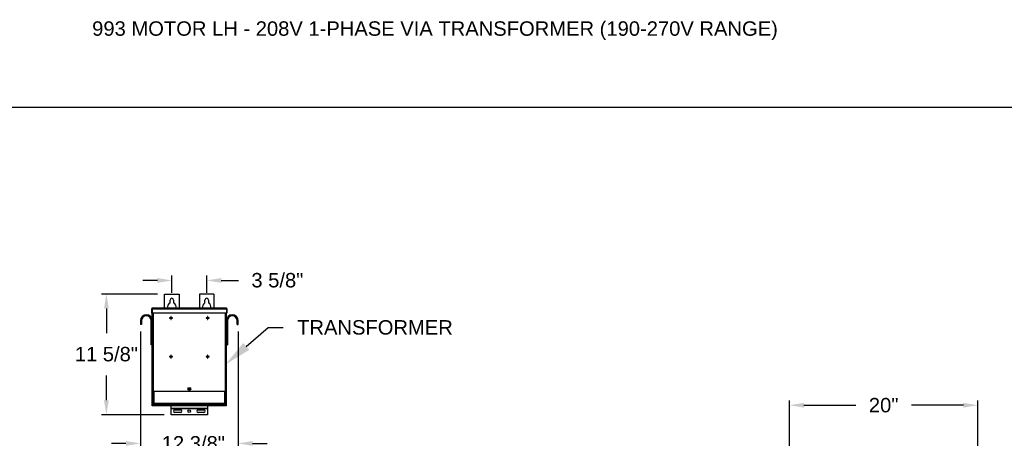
# Model space of a CAD drawing. Header units: inches. Extents: x 170 to 312, y 215 to 248.
# Tile 222 of 256: x 202.1 to 208.5, y 245.03 to 247.75. Entities that reach past the tile are written whole.
import ezdxf
from ezdxf import colors
from ezdxf.entities.mleader import LeaderData, LeaderLine
from ezdxf.math import Vec2, Vec3

# ---------------------------------------------------------------- set-up
doc = ezdxf.new("R2010")
doc.units = ezdxf.units.IN
doc.header["$LTSCALE"] = 0.25
doc.header["$MEASUREMENT"] = 0
doc.layers.add('208V 1-PHASE 60HZ VIA TRANSFORMER (190-207 RANGE)', color=4, linetype='Continuous')
doc.layers.add('ANNOTATIONS', color=1, linetype='Continuous')
doc.styles.add('ARIAL', font='arial.ttf', dxfattribs={"height": 0.09375})
doc.dimstyles.new('STANDARD$0', dxfattribs={"dimtxt": 0.09375, "dimasz": 0.09375, "dimexe": 0.03125, "dimexo": 0.046875, "dimgap": 0.09, "dimtad": 0, "dimtih": 1, "dimtoh": 1, "dimdec": 4, "dimzin": 0, "dimdsep": 46, "dimtxsty": 'ARIAL', "dimcen": 0.09, "dimadec": 0, "dimazin": 0, "dimtfac": 1, "dimtdec": 4, "dimtofl": 0, "dimtmove": 0, "dimatfit": 1, "dimfxl": 1, "dimtolj": 1, "dimtzin": 0, "dimarcsym": 0})

# ---------------------------------------------------------------- blocks, each defined once
blk = doc.blocks.new('*D47')
at = {"layer": 'ANNOTATIONS', "color": 0, "lineweight": -2, "transparency": 16777216}
for p, q in [((207.1019, 243.2753), (207.1019, 245.2762)), ((208.3252, 244.7016), (208.3252, 245.2762)), ((207.1956, 245.2449), (207.5325, 245.2449)), ((208.2315, 245.2449), (207.8946, 245.2449))]:
    blk.add_line(p, q, dxfattribs=at)
at = {"layer": 'ANNOTATIONS', "color": 0, "transparency": 16777216}
for points in [[(207.1956, 245.2605), (207.1956, 245.2293), (207.1019, 245.2449)], [(208.2315, 245.2605), (208.2315, 245.2293), (208.3252, 245.2449)]]:
    blk.add_solid(points, dxfattribs=at)
at = {"layer": 'defpoints', "color": 0, "transparency": 16777216}
for p in [(208.3252, 245.2449), (208.3252, 244.6547), (207.1019, 243.2284)]:
    blk.add_point(p, dxfattribs=at)
at = {"layer": 'ANNOTATIONS', "color": 0, "transparency": 16777216, "insert": (207.7136, 245.2449), "char_height": 0.09375, "attachment_point": 5, "style": 'ARIAL'}
blk.add_mtext('\\A1;20"', dxfattribs=at)
blk = doc.blocks.new('*D51')
at = {"layer": 'ANNOTATIONS', "color": 0, "lineweight": -2, "transparency": 16777216}
for p, q in [((202.9965, 245.968), (202.6336, 245.968)), ((202.6649, 245.8742), (202.6649, 245.7141)), ((202.6649, 245.2771), (202.6649, 245.4372)), ((203.0395, 245.1834), (202.6336, 245.1834))]:
    blk.add_line(p, q, dxfattribs=at)
at = {"layer": 'ANNOTATIONS', "color": 0, "transparency": 16777216}
for points in [[(202.6492, 245.8742), (202.6805, 245.8742), (202.6649, 245.968)], [(202.6492, 245.2771), (202.6805, 245.2771), (202.6649, 245.1834)]]:
    blk.add_solid(points, dxfattribs=at)
at = {"layer": 'defpoints', "color": 0, "transparency": 16777216}
for p in [(203.0434, 245.968), (202.6649, 245.1834), (203.0863, 245.1834)]:
    blk.add_point(p, dxfattribs=at)
at = {"layer": 'ANNOTATIONS', "color": 0, "transparency": 16777216, "insert": (202.6649, 245.6241), "char_height": 0.09375, "attachment_point": 2, "style": 'ARIAL'}
blk.add_mtext('\\A1;11 5/8"', dxfattribs=at)
blk = doc.blocks.new('*D52')
at = {"layer": 'ANNOTATIONS', "color": 0, "lineweight": -2, "transparency": 16777216}
for p, q in [((202.9965, 246.0563), (202.9027, 246.0563)), ((203.0902, 245.9758), (203.0902, 246.0875)), ((203.3168, 245.9758), (203.3168, 246.0875)), ((203.4106, 246.0563), (203.5225, 246.0563))]:
    blk.add_line(p, q, dxfattribs=at)
at = {"layer": 'ANNOTATIONS', "color": 0, "transparency": 16777216}
for points in [[(202.9965, 246.0719), (202.9965, 246.0406), (203.0902, 246.0563)], [(203.4106, 246.0719), (203.4106, 246.0406), (203.3168, 246.0563)]]:
    blk.add_solid(points, dxfattribs=at)
at = {"layer": 'defpoints', "color": 0, "transparency": 16777216}
for p in [(203.3168, 246.0563), (203.0902, 245.9289), (203.3168, 245.9289)]:
    blk.add_point(p, dxfattribs=at)
at = {"layer": 'ANNOTATIONS', "color": 0, "transparency": 16777216, "insert": (203.7756, 246.1048), "char_height": 0.09375, "attachment_point": 2, "style": 'ARIAL'}
blk.add_mtext('\\A1;3 5/8"', dxfattribs=at)
blk = doc.blocks.new('*D53')
at = {"layer": 'ANNOTATIONS', "color": 0, "lineweight": -2, "transparency": 16777216}
for p, q in [((202.8858, 245.7239), (202.8858, 244.9653)), ((203.5213, 245.7239), (203.5213, 244.9653)), ((202.792, 244.9966), (202.6983, 244.9966)), ((203.615, 244.9966), (203.7088, 244.9966))]:
    blk.add_line(p, q, dxfattribs=at)
at = {"layer": 'ANNOTATIONS', "color": 0, "transparency": 16777216}
for points in [[(202.792, 245.0122), (202.792, 244.981), (202.8858, 244.9966)], [(203.615, 245.0122), (203.615, 244.981), (203.5213, 244.9966)]]:
    blk.add_solid(points, dxfattribs=at)
at = {"layer": 'defpoints', "color": 0, "transparency": 16777216}
for p in [(202.8858, 245.7708), (203.5213, 245.7708), (203.5213, 244.9966)]:
    blk.add_point(p, dxfattribs=at)
at = {"layer": 'ANNOTATIONS', "color": 0, "transparency": 16777216, "insert": (203.2297, 244.9966), "char_height": 0.09375, "attachment_point": 5, "style": 'ARIAL'}
blk.add_mtext('\\A1;12 3/8"', dxfattribs=at)

msp = doc.modelspace()

# ---------------------------------------------------------------- linework, layer by layer
at = {"layer": '208V 1-PHASE 60HZ VIA TRANSFORMER (190-207 RANGE)'}
for p, q in [((203.04337, 245.96796), (203.13712, 245.96796)), ((203.04337, 245.8772), (203.04337, 245.96796)), ((203.13712, 245.96796), (203.13712, 245.8772)), ((203.36369, 245.96796), (203.26994, 245.96796)), ((203.26994, 245.96796), (203.26994, 245.8772)), ((203.36369, 245.96796), (203.36369, 245.8772)), ((203.07853, 245.91063), (203.07853, 245.9289)), ((203.10197, 245.9289), (203.10197, 245.91063)), ((203.30509, 245.91063), (203.30509, 245.9289)), ((203.32853, 245.9289), (203.32853, 245.91063)), ((202.95936, 245.87108), (202.96234, 245.87108)), ((202.95936, 245.84399), (202.95936, 245.87108)), ((202.96234, 245.84399), (202.95936, 245.84399)), ((202.96234, 245.87108), (202.96234, 245.84399)), ((202.96279, 245.87108), (203.44428, 245.87108)), ((202.96279, 245.87108), (202.96279, 245.84399)), ((203.44428, 245.84399), (202.96279, 245.84399)), ((202.9633, 245.87287), (202.9633, 245.87332)), ((202.9633, 245.2414), (202.9633, 245.84399)), ((202.96547, 245.8772), (203.44159, 245.8772)), ((202.96941, 245.84399), (202.96941, 245.33515)), ((203.43765, 245.33515), (203.43765, 245.84399)), ((203.44377, 245.87332), (203.44377, 245.87287)), ((203.44377, 245.84399), (203.44377, 245.2414)), ((203.44428, 245.87108), (203.44428, 245.84399)), ((203.44771, 245.87108), (203.44472, 245.87108)), ((203.44472, 245.87108), (203.44472, 245.84399)), ((203.44472, 245.84399), (203.44771, 245.84399)), ((203.44771, 245.87108), (203.44771, 245.84399)), ((202.89327, 245.79452), (202.8858, 245.79452)), ((202.8858, 245.79452), (202.8858, 245.77077)), ((202.89327, 245.79452), (202.89327, 245.77077)), ((202.95582, 245.63796), (202.95582, 245.79452)), ((202.95582, 245.79452), (202.9633, 245.79452)), ((203.0829, 245.8132), (203.07417, 245.8132)), ((203.07417, 245.8132), (203.07417, 245.81022)), ((203.07417, 245.81022), (203.0829, 245.81022)), ((203.0829, 245.82193), (203.0829, 245.8132)), ((203.08588, 245.82193), (203.0829, 245.82193)), ((203.0829, 245.81022), (203.0829, 245.80148)), ((203.0829, 245.80148), (203.08588, 245.80148)), ((203.08588, 245.8132), (203.08588, 245.82193)), ((203.09462, 245.8132), (203.08588, 245.8132)), ((203.08588, 245.80148), (203.08588, 245.81022)), ((203.08588, 245.81022), (203.09462, 245.81022)), ((203.09462, 245.81022), (203.09462, 245.8132)), ((203.32118, 245.8132), (203.31245, 245.8132)), ((203.31245, 245.8132), (203.31245, 245.81022)), ((203.31245, 245.81022), (203.32118, 245.81022)), ((203.32417, 245.82193), (203.32118, 245.82193)), ((203.32118, 245.82193), (203.32118, 245.8132)), ((203.32118, 245.81022), (203.32118, 245.80148)), ((203.32118, 245.80148), (203.32417, 245.80148)), ((203.32417, 245.8132), (203.32417, 245.82193)), ((203.3329, 245.8132), (203.32417, 245.8132)), ((203.32417, 245.81022), (203.3329, 245.81022)), ((203.32417, 245.80148), (203.32417, 245.81022)), ((203.3329, 245.81022), (203.3329, 245.8132)), ((203.45124, 245.79452), (203.44377, 245.79452)), ((203.45124, 245.79452), (203.45124, 245.63796)), ((203.51379, 245.79452), (203.52127, 245.79452)), ((203.51379, 245.77077), (203.51379, 245.79452)), ((203.52127, 245.77077), (203.52127, 245.79452)), ((202.89327, 245.77077), (202.8858, 245.77077)), ((203.51379, 245.77077), (203.52127, 245.77077)), ((202.9633, 245.63796), (202.95582, 245.63796)), ((203.44377, 245.63796), (203.45124, 245.63796)), ((203.0829, 245.56258), (203.07417, 245.56258)), ((203.07417, 245.56258), (203.07417, 245.55959)), ((203.07417, 245.55959), (203.0829, 245.55959)), ((203.08588, 245.57131), (203.0829, 245.57131)), ((203.0829, 245.57131), (203.0829, 245.56258)), ((203.0829, 245.55959), (203.0829, 245.55086)), ((203.0829, 245.55086), (203.08588, 245.55086)), ((203.08588, 245.56258), (203.08588, 245.57131)), ((203.09462, 245.56258), (203.08588, 245.56258)), ((203.08588, 245.55086), (203.08588, 245.55959)), ((203.08588, 245.55959), (203.09462, 245.55959)), ((203.09462, 245.55959), (203.09462, 245.56258)), ((203.32118, 245.56258), (203.31245, 245.56258)), ((203.31245, 245.56258), (203.31245, 245.55959)), ((203.31245, 245.55959), (203.32118, 245.55959)), ((203.32118, 245.57131), (203.32118, 245.56258)), ((203.32417, 245.57131), (203.32118, 245.57131)), ((203.32118, 245.55959), (203.32118, 245.55086)), ((203.32118, 245.55086), (203.32417, 245.55086)), ((203.32417, 245.56258), (203.32417, 245.57131)), ((203.3329, 245.56258), (203.32417, 245.56258)), ((203.32417, 245.55086), (203.32417, 245.55959)), ((203.32417, 245.55959), (203.3329, 245.55959)), ((203.3329, 245.55959), (203.3329, 245.56258)), ((203.44377, 245.33515), (202.9633, 245.33515)), ((202.96628, 245.33515), (202.96628, 245.2414)), ((202.96628, 245.32975), (202.96854, 245.32975)), ((202.96854, 245.33515), (202.96854, 245.2576)), ((202.97247, 245.33515), (202.97247, 245.2576)), ((203.20939, 245.35663), (203.19767, 245.35663)), ((203.19767, 245.34491), (203.20939, 245.34491)), ((203.43459, 245.2576), (203.43459, 245.33515)), ((203.43852, 245.2576), (203.43852, 245.33515)), ((203.43852, 245.32975), (203.44078, 245.32975)), ((203.44078, 245.2414), (203.44078, 245.33515)), ((202.9633, 245.25702), (202.96628, 245.25702)), ((203.44377, 245.2414), (202.9633, 245.2414)), ((202.96854, 245.2576), (203.43852, 245.2576)), ((202.96916, 245.25327), (202.96916, 245.25563)), ((202.96941, 245.2414), (202.96941, 245.25186)), ((202.97009, 245.25455), (202.97009, 245.25327)), ((202.97153, 245.25367), (202.97153, 245.2576)), ((202.97153, 245.25367), (203.43553, 245.25367)), ((202.97322, 245.25015), (202.97322, 245.24921)), ((202.97322, 245.25015), (203.43384, 245.25015)), ((202.97322, 245.24921), (203.43384, 245.24921)), ((202.99887, 245.25367), (202.99887, 245.25015)), ((203.05751, 245.25327), (202.99887, 245.25327)), ((203.03797, 245.25313), (203.03797, 245.25015)), ((203.03797, 245.25313), (203.15034, 245.25313)), ((203.05751, 245.25367), (203.05751, 245.25313)), ((203.08634, 245.18335), (203.08634, 245.2414)), ((203.32072, 245.22318), (203.08634, 245.22318)), ((203.32072, 245.22229), (203.08634, 245.22229)), ((203.09416, 245.25367), (203.09416, 245.25015)), ((203.10978, 245.21558), (203.14689, 245.21558)), ((203.13081, 245.25313), (203.13081, 245.25367)), ((203.27626, 245.25327), (203.13081, 245.25327)), ((203.15034, 245.25015), (203.15034, 245.25313)), ((203.25672, 245.25313), (203.25672, 245.25015)), ((203.25672, 245.25313), (203.36909, 245.25313)), ((203.26017, 245.21558), (203.29728, 245.21558)), ((203.27626, 245.25367), (203.27626, 245.25313)), ((203.31291, 245.25367), (203.31291, 245.25015)), ((203.32072, 245.2414), (203.32072, 245.18335)), ((203.34956, 245.25313), (203.34956, 245.25367)), ((203.40819, 245.25327), (203.34956, 245.25327)), ((203.36909, 245.25015), (203.36909, 245.25313)), ((203.40819, 245.25015), (203.40819, 245.25367)), ((203.41252, 245.25367), (203.41252, 245.25015)), ((203.41252, 245.24921), (203.41252, 245.2414)), ((203.43384, 245.25015), (203.43384, 245.24921)), ((203.43553, 245.2576), (203.43553, 245.25367)), ((203.43697, 245.25455), (203.43697, 245.25327)), ((203.43765, 245.25186), (203.43765, 245.2414)), ((203.43791, 245.25327), (203.43791, 245.25563)), ((203.44078, 245.25702), (203.44377, 245.25702)), ((203.32072, 245.18335), (203.08634, 245.18335)), ((203.14689, 245.198), (203.10978, 245.198)), ((203.29728, 245.198), (203.26017, 245.198))]:
    msp.add_line(p, q, dxfattribs=at)
for centre, radius in [((203.20353, 245.35077), 0.00586), ((203.20353, 245.20679), 0.00879)]:
    msp.add_circle(centre, radius, dxfattribs=at)
for centre, radius, start, end in [((203.09025, 245.88593), 0.02734, 115.376934, 198.621435), ((203.09025, 245.9289), 0.01172, 0, 180), ((203.09025, 245.88593), 0.02734, 341.378539, 64.623033), ((203.31681, 245.88593), 0.02734, 115.376934, 198.621435), ((203.31681, 245.9289), 0.01172, 0, 180), ((203.31681, 245.88593), 0.02734, 341.378539, 64.623033), ((202.92455, 245.79452), 0.03875, 0, 180), ((202.92455, 245.79452), 0.03128, 0, 180), ((203.48252, 245.79452), 0.03875, 0, 180), ((203.48252, 245.79452), 0.03127, 0, 180), ((203.19767, 245.35077), 0.00586, 90, 270), ((203.20939, 245.35077), 0.00586, 270, 90), ((202.97322, 245.25327), 0.00406, 180, 270), ((202.97322, 245.25327), 0.00313, 180, 270), ((203.10978, 245.20679), 0.00879, 90, 270), ((203.14689, 245.20679), 0.00879, 270, 90), ((203.26017, 245.20679), 0.00879, 90, 270), ((203.29728, 245.20679), 0.00879, 270, 90), ((203.43384, 245.25327), 0.00313, 270, 0), ((203.43384, 245.25327), 0.00406, 270, 0)]:
    msp.add_arc(centre, radius, start, end, dxfattribs=at)
for points, knots in [([(202.96547, 245.8772), (202.96467, 245.8772), (202.96387, 245.87704), (202.96239, 245.87643), (202.96171, 245.87597), (202.96058, 245.87484), (202.96013, 245.87416), (202.95951, 245.87268), (202.95936, 245.87188), (202.95936, 245.87108)], [0, 0, 0, 0, 0.25, 0.25, 0.5, 0.5, 0.75, 0.75, 1, 1, 1, 1]), ([(202.96346, 245.87343), (202.96339, 245.87338), (202.96298, 245.87313), (202.9625, 245.87229), (202.96239, 245.87149), (202.96234, 245.87108)], [0, 0, 0, 0, 0.0891638, 0.5445851, 1, 1, 1, 1]), ([(202.96279, 245.87108), (202.96301, 245.87188), (202.96323, 245.87268), (202.96368, 245.87416), (202.9639, 245.87484), (202.96435, 245.87597), (202.96457, 245.87643), (202.96502, 245.87704), (202.96524, 245.8772), (202.96547, 245.8772)], [0, 0, 0, 0, 0.25, 0.25, 0.5, 0.5, 0.75, 0.75, 1, 1, 1, 1]), ([(203.44159, 245.8772), (203.44182, 245.8772), (203.44204, 245.87704), (203.44249, 245.87643), (203.44271, 245.87597), (203.44316, 245.87484), (203.44338, 245.87416), (203.44383, 245.87268), (203.44405, 245.87188), (203.44428, 245.87108)], [0, 0, 0, 0, 0.25, 0.25, 0.5, 0.5, 0.75, 0.75, 1, 1, 1, 1]), ([(203.44771, 245.87108), (203.44771, 245.87188), (203.44755, 245.87268), (203.44693, 245.87416), (203.44648, 245.87484), (203.44535, 245.87597), (203.44467, 245.87643), (203.44319, 245.87704), (203.44239, 245.8772), (203.44159, 245.8772)], [0, 0, 0, 0, 0.25, 0.25, 0.5, 0.5, 0.75, 0.75, 1, 1, 1, 1]), ([(203.44472, 245.87108), (203.44467, 245.87149), (203.44456, 245.87229), (203.44408, 245.87313), (203.44367, 245.87338), (203.4436, 245.87343)], [0, 0, 0, 0, 0.4554149, 0.9108362, 1, 1, 1, 1]), ([(202.97247, 245.2576), (202.97195, 245.25763), (202.97144, 245.25767), (202.97049, 245.25774), (202.97006, 245.25778), (202.96933, 245.25785), (202.96904, 245.25789), (202.96865, 245.25796), (202.96854, 245.258), (202.96854, 245.25804)], [0, 0, 0, 0, 0.25, 0.25, 0.5, 0.5, 0.75, 0.75, 1, 1, 1, 1]), ([(202.96854, 245.2576), (202.9686, 245.25708), (202.96872, 245.25605), (202.96963, 245.25477), (202.97064, 245.25399), (202.97134, 245.25389), (202.97153, 245.25386)], [0, 0, 0, 0, 0.2962227, 0.5924445, 0.8886662, 1, 1, 1, 1]), ([(203.43852, 245.25804), (203.43852, 245.258), (203.43842, 245.25796), (203.43802, 245.25789), (203.43773, 245.25785), (203.43701, 245.25778), (203.43657, 245.25774), (203.43562, 245.25767), (203.43511, 245.25763), (203.43459, 245.2576)], [0, 0, 0, 0, 0.25, 0.25, 0.5, 0.5, 0.75, 0.75, 1, 1, 1, 1]), ([(203.43553, 245.25386), (203.43572, 245.25389), (203.43642, 245.25399), (203.43743, 245.25477), (203.43834, 245.25605), (203.43846, 245.25708), (203.43852, 245.2576)], [0, 0, 0, 0, 0.1113338, 0.4075555, 0.7037773, 1, 1, 1, 1])]:
    msp.add_open_spline(points, degree=3, knots=knots, dxfattribs=at)
at = {"layer": 'defpoints'}
msp.add_lwpolyline([(213.72204, 234.44685), (194.25216, 234.44685), (194.25216, 247.18196), (213.72204, 247.18196)], close=True, dxfattribs=at)

# ---------------------------------------------------------------- texts
at = {"layer": 'ANNOTATIONS', "insert": (202.57261, 247.74099), "char_height": 0.09375, "width": 4.6220629, "attachment_point": 1, "line_spacing_factor": 0.86134, "style": 'ARIAL'}
msp.add_mtext('993 MOTOR LH - 208V 1-PHASE VIA TRANSFORMER (190-270V RANGE)', dxfattribs=at)

# ---------------------------------------------------------------- dimensions: what is measured, and where the dimension line sits
at = {"layer": 'ANNOTATIONS'}
for base, p1, p2, text, picture, middle in [((203.31681, 246.05625), (203.09025, 245.9289), (203.31681, 245.9289), '3 5/8"', '*D52', (203.77561, 246.05625)), ((203.52127, 244.99659), (202.8858, 245.77077), (203.52127, 245.77077), '12 3/8"', '*D53', (203.22971, 244.99659))]:
    dim = msp.add_linear_dim(base=base, p1=p1, p2=p2, text=text, dimstyle='STANDARD$0', dxfattribs=at)
    dim.commit()
    dim.dimension.update_dxf_attribs({"geometry": picture, "text_midpoint": middle, "dimtype": 160})
for base, p1, p2, angle, text, picture, middle in [((202.66486, 245.18335), (203.04337, 245.96796), (203.08634, 245.18335), 90, '11 5/8"', '*D51', (202.66486, 245.57565)), ((208.32524, 245.24492), (207.10186, 243.22842), (208.32524, 244.65469), 180, '20"', '*D47', (207.71355, 245.24492))]:
    dim = msp.add_linear_dim(base=base, p1=p1, p2=p2, angle=angle, text=text, dimstyle='STANDARD$0', dxfattribs=at)
    dim.commit()
    dim.dimension.update_dxf_attribs({"geometry": picture, "text_midpoint": middle, "dimtype": 160})

# ---------------------------------------------------------------- leaders
ml = msp.add_multileader_mtext('Standard', dxfattribs=at)
ml.set_content('TRANSFORMER', color=256, style='ARIAL')
ml.set_leader_properties()
ml.build(insert=Vec2(0, 0))
ml.multileader.update_dxf_attribs({"dogleg_length": 0.36, "arrow_head_size": 0.18})
ctx = ml.context
ctx.base_point, ctx.char_height, ctx.arrow_head_size, ctx.landing_gap_size, ctx.plane_origin = Vec3(203.81387, 245.75049), 0.09375, 0.18, 0.09, Vec3(203.44116, 245.39231)
notes = []
notes.append((ctx, [(0, (1, 1, 0), (203.71592, 245.75049), (1, 0), 0.09796, [(0, [(203.43765, 245.50932)], 0, [])])]))
ctx.mtext.insert, ctx.mtext.flow_direction = Vec3(203.90387, 245.79816), 5
for ctx, leaders in notes:
    for number, flags, end, landing, length, lines in leaders:
        leader = LeaderData()
        leader.index, (leader.has_last_leader_line, leader.has_dogleg_vector, leader.attachment_direction) = number, flags
        leader.last_leader_point, leader.dogleg_vector, leader.dogleg_length = Vec3(end), Vec3(landing), length
        for number, points, colour, breaks in lines:
            line = LeaderLine()
            line.index, line.vertices, line.color, line.breaks = number, Vec3.list(points), colors.encode_raw_color(colour), breaks
            leader.lines.append(line)
        ctx.leaders.append(leader)

doc.saveas('drawing.dxf')
